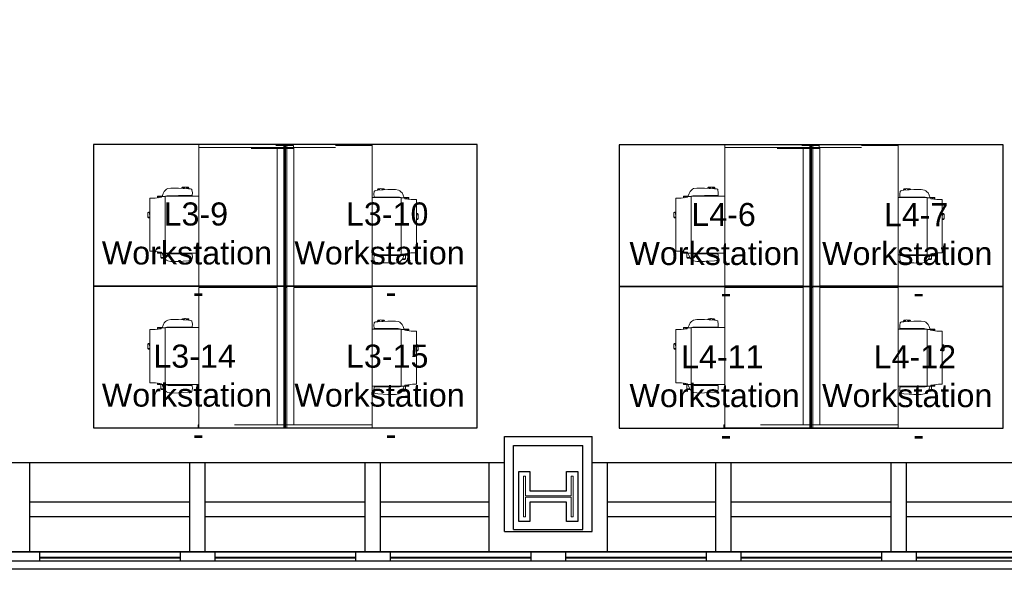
# Model space of a CAD drawing. Header units: inches. Extents: x -1 to 4727, y -3 to 1727.
# Tile 11 of 163: x 921 to 1258, y 237 to 425. Entities that reach past the tile are written whole.
import ezdxf

# ---------------------------------------------------------------- set-up
doc = ezdxf.new("R2010")
doc.units = ezdxf.units.IN
doc.header["$LTSCALE"] = 42
doc.header["$MEASUREMENT"] = 0
doc.layers.get('0').update_dxf_attribs({"linetype": 'CONTINUOUS'})
for name, color, linetype in [('A-GLAZ', 8, 'CONTINUOUS'), ('A-WALL', 7, 'CONTINUOUS'), ('I-FURN', 8, 'CONTINUOUS'), ('I-FURN-CHAR', 9, 'CONTINUOUS'), ('Room Names & IDs', 7, 'CONTINUOUS'), ('S-COLS', 7, 'CONTINUOUS'), ('triGrossAreaLayer', 7, 'CONTINUOUS'), ('triLabelLayer', 7, 'CONTINUOUS'), ('triMeasuredGrossAreaLayer', 7, 'CONTINUOUS'), ('triSpaceLayer', 7, 'CONTINUOUS')]:
    doc.layers.add(name, color=color, linetype=linetype)
doc.styles.add('PDF Helvetica', font='Helvetica.ttf')
doc.styles.get("Standard").update_dxf_attribs({"font": 'romans.shx'})

# ---------------------------------------------------------------- blocks, each defined once
blk = doc.blocks.new('CISCO 4 pack Antenna-Revised 3_28_21 - CISCO 4 pack Antenna-Revised 3_28_21-8497353-FURNITURE PLAN - FLOOR 09 - WEST')
at = {"lineweight": 9}
for p, q in [((-161.4, 32.62), (-162.4, 32.62)), ((-162.4, 32.57), (-162.4, 32.62)), ((-162.4, 15.21), (-162.4, 32.57)), ((-114.39, 32.36), (-162.39, 32.36)), ((-162.39, 32.36), (-162.39, 20.09)), ((-161.4, 32.62), (-161.4, 32.57)), ((-161.4, 32.57), (-161.4, 32.36)), ((-114.39, 5.49), (-114.39, 32.36)), ((-66.4, 32.36), (-113.75, 32.36)), ((-113.75, 32.36), (-113.75, 5.49)), ((-66.4, -5.93), (-66.4, 32.36)), ((-66.4, 32.36), (-65.4, 32.36)), ((-65.4, 32.36), (-65.4, -5.93)), ((-161.4, 20.09), (-161.4, 15.21)), ((-162.4, 11.58), (-162.4, 15.21)), ((-161.4, 15.21), (-161.4, 11.58)), ((-66.75, 9.58), (-66.75, 14.46)), ((-162.4, -27.01), (-162.4, 11.58)), ((-161.4, 11.58), (-161.4, -27.01)), ((-66.75, 5.94), (-66.75, 9.58)), ((-161.4, 5.49), (-114.39, 5.49)), ((-113.75, 5.49), (-66.75, 5.49)), ((-66.75, -0.01), (-66.75, 5.94)), ((-65.75, 5.94), (-65.75, -0.01)), ((-114.4, 3.24), (-162.4, 3.24)), ((-162.4, 3.24), (-162.4, 2.24)), ((-162.4, 2.24), (-114.4, 2.24)), ((-114.4, 2.24), (-114.4, 3.24)), ((-65.75, 3.24), (-114.4, 3.24)), ((-114.4, 3.24), (-114.4, 2.24)), ((-114.4, 2.24), (-65.75, 2.24)), ((-65.75, 2.24), (-65.75, 3.24)), ((-114.39, -0.14), (-161.4, -0.14)), ((-114.39, -27.01), (-114.39, -0.14)), ((-66.4, -0.14), (-113.75, -0.14)), ((-113.75, -0.14), (-113.75, -27.01)), ((-65.75, -0.01), (-66.75, -0.01)), ((-66.4, -9.56), (-66.4, -5.93)), ((-65.4, -5.93), (-65.4, -9.56)), ((-66.4, -14.44), (-66.4, -9.56)), ((-65.4, -9.56), (-65.4, -26.92)), ((-65.75, -27.01), (-65.75, -14.44)), ((-65.4, -26.92), (-65.4, -26.97)), ((-161.4, -27.01), (-162.4, -27.01)), ((-161.4, -27.01), (-114.39, -27.01)), ((-113.75, -27.01), (-65.75, -27.01)), ((-65.75, -26.97), (-65.4, -26.97))]:
    blk.add_line(p, q, dxfattribs=at)
at = {"layer": 'I-FURN-CHAR', "lineweight": 9}
for p, q in [((-146.99, 47.21), (-147.28, 45.18)), ((-146.95, 47.76), (-146.99, 47.21)), ((-128.77, 49.07), (-146.95, 49.07)), ((-146.95, 49.07), (-146.95, 47.76)), ((-135.52, 49.62), (-135.29, 49.75)), ((-135.52, 49.07), (-135.52, 49.62)), ((-135.29, 49.75), (-133.71, 49.75)), ((-135.29, 49.75), (-135.29, 49.07)), ((-133.52, 49.57), (-133.71, 49.75)), ((-133.71, 49.75), (-133.71, 49.11)), ((-133.52, 49.07), (-133.52, 49.57)), ((-128.77, 47.25), (-128.77, 49.07)), ((-128.46, 45.18), (-128.77, 47.25)), ((-101.99, 47.21), (-102.28, 45.18)), ((-101.95, 47.76), (-101.99, 47.21)), ((-83.77, 49.07), (-101.95, 49.07)), ((-101.95, 49.07), (-101.95, 47.76)), ((-90.52, 49.62), (-90.29, 49.75)), ((-90.52, 49.07), (-90.52, 49.62)), ((-90.29, 49.75), (-88.71, 49.75)), ((-90.29, 49.75), (-90.29, 49.07)), ((-88.52, 49.57), (-88.71, 49.75)), ((-88.71, 49.75), (-88.71, 49.11)), ((-88.52, 49.07), (-88.52, 49.57)), ((-83.77, 47.25), (-83.77, 49.07)), ((-83.46, 45.18), (-83.77, 47.25)), ((-149.3, 44.19), (-149.76, 43.78)), ((-148.55, 44.56), (-149.3, 44.19)), ((-149.27, 45.19), (-149.04, 45.33)), ((-149.27, 45.19), (-149.27, 44.2)), ((-149.04, 45.33), (-147.57, 45.33)), ((-149.04, 44.32), (-149.04, 45.33)), ((-147.61, 44.93), (-148.55, 44.56)), ((-147.73, 43.77), (-147.61, 43.93)), ((-147.28, 45.18), (-147.61, 44.98)), ((-147.61, 44.98), (-147.61, 44.93)), ((-147.61, 43.93), (-147.61, 44.93)), ((-147.61, 43.93), (-147.61, 32.36)), ((-147.61, 43.85), (-128.18, 43.85)), ((-147.57, 46.47), (-147.09, 46.47)), ((-147.57, 45.33), (-147.57, 46.47)), ((-147.57, 45.01), (-147.57, 45.33)), ((-147.56, 46.42), (-147.1, 46.42)), ((-128.65, 46.47), (-128.09, 46.47)), ((-128.64, 46.42), (-128.13, 46.42)), ((-128.07, 44.97), (-128.46, 45.18)), ((-127.24, 44.56), (-128.18, 44.93)), ((-128.18, 44.93), (-128.18, 43.93)), ((-128.18, 43.93), (-128.06, 43.77)), ((-128.13, 46.42), (-128.09, 46.47)), ((-128.07, 44.97), (-128.07, 46.44)), ((-128.07, 44.88), (-128.07, 44.97)), ((-126.49, 44.19), (-127.24, 44.56)), ((-126.04, 43.78), (-126.49, 44.19)), ((-104.3, 44.19), (-104.76, 43.78)), ((-103.55, 44.56), (-104.3, 44.19)), ((-104.27, 45.19), (-104.04, 45.33)), ((-104.27, 45.19), (-104.27, 44.2)), ((-104.04, 45.33), (-102.57, 45.33)), ((-104.04, 44.32), (-104.04, 45.33)), ((-102.61, 44.93), (-103.55, 44.56)), ((-102.73, 43.77), (-102.61, 43.93)), ((-102.28, 45.18), (-102.61, 44.98)), ((-102.61, 44.98), (-102.61, 44.93)), ((-102.61, 43.93), (-102.61, 44.93)), ((-102.61, 43.93), (-102.61, 32.36)), ((-102.61, 43.85), (-83.18, 43.85)), ((-102.57, 46.47), (-102.09, 46.47)), ((-102.57, 45.33), (-102.57, 46.47)), ((-102.57, 45.01), (-102.57, 45.33)), ((-102.56, 46.42), (-102.1, 46.42)), ((-83.65, 46.47), (-83.09, 46.47)), ((-83.64, 46.42), (-83.13, 46.42)), ((-83.07, 44.97), (-83.46, 45.18)), ((-82.24, 44.56), (-83.18, 44.93)), ((-83.18, 44.93), (-83.18, 43.93)), ((-83.18, 43.93), (-83.06, 43.77)), ((-83.13, 46.42), (-83.09, 46.47)), ((-83.07, 44.97), (-83.07, 46.44)), ((-83.07, 44.88), (-83.07, 44.97)), ((-81.49, 44.19), (-82.24, 44.56)), ((-81.04, 43.78), (-81.49, 44.19)), ((-150.47, 41.89), (-150.48, 41.47)), ((-150.48, 41.47), (-150.44, 39.3)), ((-150.27, 42.99), (-150.47, 41.89)), ((-150.05, 43.41), (-150.27, 42.99)), ((-149.76, 43.78), (-150.05, 43.41)), ((-147.89, 39.3), (-147.87, 41.8)), ((-147.87, 42.81), (-147.84, 43.26)), ((-147.87, 41.8), (-147.87, 42.81)), ((-147.61, 42.93), (-147.86, 42.93)), ((-147.84, 43.26), (-147.73, 43.77)), ((-147.61, 43.31), (-147.79, 43.44)), ((-128.07, 32.36), (-128.07, 43.78)), ((-128.06, 43.77), (-127.96, 43.26)), ((-127.96, 43.26), (-127.93, 42.81)), ((-127.93, 42.81), (-127.93, 41.8)), ((-127.93, 41.8), (-127.91, 39.3)), ((-125.74, 43.41), (-126.04, 43.78)), ((-125.52, 42.99), (-125.74, 43.41)), ((-125.33, 41.89), (-125.52, 42.99)), ((-125.36, 39.3), (-125.32, 41.47)), ((-125.32, 41.47), (-125.33, 41.89)), ((-105.47, 41.89), (-105.48, 41.47)), ((-105.48, 41.47), (-105.44, 39.3)), ((-105.27, 42.99), (-105.47, 41.89)), ((-105.05, 43.41), (-105.27, 42.99)), ((-104.76, 43.78), (-105.05, 43.41)), ((-102.89, 39.3), (-102.87, 41.8)), ((-102.87, 42.81), (-102.84, 43.26)), ((-102.87, 41.8), (-102.87, 42.81)), ((-102.61, 42.93), (-102.86, 42.93)), ((-102.84, 43.26), (-102.73, 43.77)), ((-102.61, 43.31), (-102.79, 43.44)), ((-83.07, 32.36), (-83.07, 43.78)), ((-83.06, 43.77), (-82.96, 43.26)), ((-82.96, 43.26), (-82.93, 42.81)), ((-82.93, 42.81), (-82.93, 41.8)), ((-82.93, 41.8), (-82.91, 39.3)), ((-80.74, 43.41), (-81.04, 43.78)), ((-80.52, 42.99), (-80.74, 43.41)), ((-80.33, 41.89), (-80.52, 42.99)), ((-80.36, 39.3), (-80.32, 41.47)), ((-80.32, 41.47), (-80.33, 41.89)), ((-150.44, 39.3), (-150.36, 37.73)), ((-150.36, 37.73), (-150.23, 35.86)), ((-147.91, 34.67), (-147.89, 39.3)), ((-147.61, 38.22), (-147.89, 38.22)), ((-147.61, 38.11), (-147.89, 38.11)), ((-128.07, 38.22), (-127.89, 38.22)), ((-128.07, 38.11), (-127.9, 38.11)), ((-127.91, 39.3), (-127.89, 34.67)), ((-125.56, 35.86), (-125.43, 37.73)), ((-125.43, 37.73), (-125.36, 39.3)), ((-125.24, 38.14), (-125.41, 38.14)), ((-125.05, 37.95), (-125.24, 38.14)), ((-125.24, 38.14), (-125.24, 37.36)), ((-125.05, 37.19), (-125.05, 37.95)), ((-105.44, 39.3), (-105.36, 37.73)), ((-105.36, 37.73), (-105.23, 35.86)), ((-102.91, 34.67), (-102.89, 39.3)), ((-102.61, 38.22), (-102.89, 38.22)), ((-102.61, 38.11), (-102.89, 38.11)), ((-83.07, 38.22), (-82.89, 38.22)), ((-83.07, 38.11), (-82.9, 38.11)), ((-82.91, 39.3), (-82.89, 34.67)), ((-80.56, 35.86), (-80.43, 37.73)), ((-80.43, 37.73), (-80.36, 39.3)), ((-80.24, 38.14), (-80.41, 38.14)), ((-80.05, 37.95), (-80.24, 38.14)), ((-80.24, 38.14), (-80.24, 37.36)), ((-80.05, 37.19), (-80.05, 37.95)), ((-150.23, 35.86), (-150.15, 35.14)), ((-150.15, 35.14), (-150.06, 34.87)), ((-150.06, 34.87), (-149.98, 34.75)), ((-149.98, 34.75), (-149.9, 34.69)), ((-149.9, 34.69), (-148.9, 34.56)), ((-148.9, 34.56), (-148.02, 34.58)), ((-148.02, 34.58), (-147.91, 34.67)), ((-147.61, 37.05), (-147.9, 37.05)), ((-128.07, 37.05), (-127.9, 37.05)), ((-127.92, 36.34), (-128.07, 36.34)), ((-127.89, 34.67), (-127.78, 34.58)), ((-127.78, 34.58), (-126.9, 34.56)), ((-126.9, 34.56), (-125.9, 34.69)), ((-125.9, 34.69), (-125.81, 34.75)), ((-125.81, 34.75), (-125.73, 34.87)), ((-125.73, 34.87), (-125.64, 35.14)), ((-125.64, 35.14), (-125.56, 35.86)), ((-125.58, 35.74), (-125.24, 35.74)), ((-125.24, 35.74), (-125.24, 36.45)), ((-125.24, 35.74), (-125.05, 35.93)), ((-125.05, 35.93), (-125.05, 36.62)), ((-105.23, 35.86), (-105.15, 35.14)), ((-105.15, 35.14), (-105.06, 34.87)), ((-105.06, 34.87), (-104.98, 34.75)), ((-104.98, 34.75), (-104.9, 34.69)), ((-104.9, 34.69), (-103.9, 34.56)), ((-103.9, 34.56), (-103.02, 34.58)), ((-103.02, 34.58), (-102.91, 34.67)), ((-102.61, 37.05), (-102.9, 37.05)), ((-83.07, 37.05), (-82.9, 37.05)), ((-82.92, 36.34), (-83.07, 36.34)), ((-82.89, 34.67), (-82.78, 34.58)), ((-82.78, 34.58), (-81.9, 34.56)), ((-81.9, 34.56), (-80.9, 34.69)), ((-80.9, 34.69), (-80.81, 34.75)), ((-80.81, 34.75), (-80.73, 34.87)), ((-80.73, 34.87), (-80.64, 35.14)), ((-80.64, 35.14), (-80.56, 35.86)), ((-80.58, 35.74), (-80.24, 35.74)), ((-80.24, 35.74), (-80.24, 36.45)), ((-80.24, 35.74), (-80.05, 35.93)), ((-80.05, 35.93), (-80.05, 36.62)), ((-150.88, -30.76), (-150.75, -28.89)), ((-150.75, -28.89), (-150.67, -28.17)), ((-150.67, -28.17), (-150.58, -27.9)), ((-150.58, -27.9), (-150.5, -27.78)), ((-150.5, -27.78), (-150.41, -27.72)), ((-150.41, -27.72), (-149.42, -27.59)), ((-149.42, -27.59), (-148.54, -27.61)), ((-148.54, -27.61), (-148.43, -27.7)), ((-148.43, -27.7), (-148.41, -32.33)), ((-148.13, -30.08), (-148.42, -30.08)), ((-148.13, -36.92), (-148.13, -27.01)), ((-128.59, -27.01), (-128.59, -36.81)), ((-128.44, -29.37), (-128.59, -29.37)), ((-128.59, -30.08), (-128.41, -30.08)), ((-128.42, -32.33), (-128.4, -27.7)), ((-128.4, -27.7), (-128.3, -27.61)), ((-128.3, -27.61), (-127.42, -27.59)), ((-127.42, -27.59), (-126.42, -27.72)), ((-126.42, -27.72), (-126.33, -27.78)), ((-126.33, -27.78), (-126.25, -27.9)), ((-126.25, -27.9), (-126.16, -28.17)), ((-126.16, -28.17), (-126.08, -28.89)), ((-126.09, -28.77), (-125.76, -28.77)), ((-126.08, -28.89), (-125.95, -30.76)), ((-125.76, -28.77), (-125.57, -28.95)), ((-125.76, -28.77), (-125.76, -29.48)), ((-125.57, -28.95), (-125.57, -29.65)), ((-125.57, -30.22), (-125.57, -30.98)), ((-105.88, -30.76), (-105.75, -28.89)), ((-105.75, -28.89), (-105.67, -28.17)), ((-105.67, -28.17), (-105.58, -27.9)), ((-105.58, -27.9), (-105.5, -27.78)), ((-105.5, -27.78), (-105.41, -27.72)), ((-105.41, -27.72), (-104.42, -27.59)), ((-104.42, -27.59), (-103.54, -27.61)), ((-103.54, -27.61), (-103.43, -27.7)), ((-103.43, -27.7), (-103.41, -32.33)), ((-103.13, -30.08), (-103.42, -30.08)), ((-103.13, -36.92), (-103.13, -27.01)), ((-83.59, -27.01), (-83.59, -36.81)), ((-83.44, -29.37), (-83.59, -29.37)), ((-83.59, -30.08), (-83.41, -30.08)), ((-83.42, -32.33), (-83.4, -27.7)), ((-83.4, -27.7), (-83.3, -27.61)), ((-83.3, -27.61), (-82.42, -27.59)), ((-82.42, -27.59), (-81.42, -27.72)), ((-81.42, -27.72), (-81.33, -27.78)), ((-81.33, -27.78), (-81.25, -27.9)), ((-81.25, -27.9), (-81.16, -28.17)), ((-81.16, -28.17), (-81.08, -28.89)), ((-81.09, -28.77), (-80.76, -28.77)), ((-81.08, -28.89), (-80.95, -30.76)), ((-80.76, -28.77), (-80.57, -28.95)), ((-80.76, -28.77), (-80.76, -29.48)), ((-80.57, -28.95), (-80.57, -29.65)), ((-80.57, -30.22), (-80.57, -30.98)), ((-151, -34.5), (-150.96, -32.33)), ((-150.96, -32.33), (-150.88, -30.76)), ((-148.13, -31.14), (-148.41, -31.14)), ((-148.13, -31.25), (-148.41, -31.25)), ((-148.41, -32.33), (-148.39, -34.83)), ((-128.59, -31.14), (-128.42, -31.14)), ((-128.59, -31.25), (-128.41, -31.25)), ((-128.44, -34.83), (-128.42, -32.33)), ((-125.95, -30.76), (-125.87, -32.33)), ((-125.76, -31.17), (-125.93, -31.17)), ((-125.87, -32.33), (-125.83, -34.5)), ((-125.76, -31.17), (-125.76, -30.39)), ((-125.57, -30.98), (-125.76, -31.17)), ((-106, -34.5), (-105.96, -32.33)), ((-105.96, -32.33), (-105.88, -30.76)), ((-103.13, -31.14), (-103.41, -31.14)), ((-103.13, -31.25), (-103.41, -31.25)), ((-103.41, -32.33), (-103.39, -34.83)), ((-83.59, -31.14), (-83.42, -31.14)), ((-83.59, -31.25), (-83.41, -31.25)), ((-83.44, -34.83), (-83.42, -32.33)), ((-80.95, -30.76), (-80.87, -32.33)), ((-80.76, -31.17), (-80.93, -31.17)), ((-80.87, -32.33), (-80.83, -34.5)), ((-80.76, -31.17), (-80.76, -30.39)), ((-80.57, -30.98), (-80.76, -31.17)), ((-150.99, -34.92), (-151, -34.5)), ((-150.79, -36.02), (-150.99, -34.92)), ((-150.57, -36.44), (-150.79, -36.02)), ((-150.28, -36.81), (-150.57, -36.44)), ((-149.82, -37.22), (-150.28, -36.81)), ((-148.39, -34.83), (-148.39, -35.84)), ((-148.39, -35.84), (-148.36, -36.29)), ((-148.13, -35.96), (-148.38, -35.96)), ((-148.36, -36.29), (-148.25, -36.8)), ((-148.13, -36.34), (-148.3, -36.47)), ((-148.25, -36.8), (-148.13, -36.96)), ((-148.13, -36.88), (-128.7, -36.88)), ((-148.13, -36.96), (-148.13, -37.96)), ((-128.7, -36.96), (-128.58, -36.8)), ((-128.7, -37.96), (-128.7, -36.96)), ((-128.58, -36.8), (-128.47, -36.29)), ((-128.47, -36.29), (-128.44, -35.84)), ((-128.44, -35.84), (-128.44, -34.83)), ((-126.56, -36.81), (-127.01, -37.22)), ((-126.26, -36.44), (-126.56, -36.81)), ((-126.04, -36.02), (-126.26, -36.44)), ((-125.84, -34.92), (-126.04, -36.02)), ((-125.83, -34.5), (-125.84, -34.92)), ((-105.99, -34.92), (-106, -34.5)), ((-105.79, -36.02), (-105.99, -34.92)), ((-105.57, -36.44), (-105.79, -36.02)), ((-105.28, -36.81), (-105.57, -36.44)), ((-104.82, -37.22), (-105.28, -36.81)), ((-103.39, -34.83), (-103.39, -35.84)), ((-103.39, -35.84), (-103.36, -36.29)), ((-103.13, -35.96), (-103.38, -35.96)), ((-103.36, -36.29), (-103.25, -36.8)), ((-103.13, -36.34), (-103.3, -36.47)), ((-103.25, -36.8), (-103.13, -36.96)), ((-103.13, -36.88), (-83.7, -36.88)), ((-103.13, -36.96), (-103.13, -37.96)), ((-83.7, -36.96), (-83.58, -36.8)), ((-83.7, -37.96), (-83.7, -36.96)), ((-83.58, -36.8), (-83.47, -36.29)), ((-83.47, -36.29), (-83.44, -35.84)), ((-83.44, -35.84), (-83.44, -34.83)), ((-81.56, -36.81), (-82.01, -37.22)), ((-81.26, -36.44), (-81.56, -36.81)), ((-81.04, -36.02), (-81.26, -36.44)), ((-80.84, -34.92), (-81.04, -36.02)), ((-80.83, -34.5), (-80.84, -34.92)), ((-149.07, -37.59), (-149.82, -37.22)), ((-149.79, -38.22), (-149.79, -37.23)), ((-149.79, -38.22), (-149.56, -38.36)), ((-149.56, -37.35), (-149.56, -38.36)), ((-149.56, -38.36), (-148.09, -38.36)), ((-148.13, -37.96), (-149.07, -37.59)), ((-148.13, -38.01), (-148.13, -37.96)), ((-147.8, -38.21), (-148.13, -38.01)), ((-148.09, -38.03), (-148.09, -38.36)), ((-148.09, -38.36), (-148.09, -39.5)), ((-148.09, -39.5), (-147.61, -39.5)), ((-148.08, -39.45), (-147.62, -39.45)), ((-147.51, -40.23), (-147.8, -38.21)), ((-147.47, -40.79), (-147.51, -40.23)), ((-128.97, -38.21), (-129.28, -40.28)), ((-129.28, -40.28), (-129.28, -42.1)), ((-129.17, -39.5), (-128.61, -39.5)), ((-129.16, -39.45), (-128.64, -39.45)), ((-128.59, -38), (-128.97, -38.21)), ((-127.76, -37.59), (-128.7, -37.96)), ((-128.64, -39.45), (-128.61, -39.5)), ((-128.59, -37.91), (-128.59, -38)), ((-128.59, -38), (-128.59, -39.46)), ((-127.01, -37.22), (-127.76, -37.59)), ((-104.07, -37.59), (-104.82, -37.22)), ((-104.79, -38.22), (-104.79, -37.23)), ((-104.79, -38.22), (-104.56, -38.36)), ((-104.56, -37.35), (-104.56, -38.36)), ((-104.56, -38.36), (-103.09, -38.36)), ((-103.13, -37.96), (-104.07, -37.59)), ((-103.13, -38.01), (-103.13, -37.96)), ((-102.8, -38.21), (-103.13, -38.01)), ((-103.09, -38.03), (-103.09, -38.36)), ((-103.09, -38.36), (-103.09, -39.5)), ((-103.09, -39.5), (-102.61, -39.5)), ((-103.08, -39.45), (-102.62, -39.45)), ((-102.51, -40.23), (-102.8, -38.21)), ((-102.47, -40.79), (-102.51, -40.23)), ((-83.97, -38.21), (-84.28, -40.28)), ((-84.28, -40.28), (-84.28, -42.1)), ((-84.17, -39.5), (-83.61, -39.5)), ((-84.16, -39.45), (-83.64, -39.45)), ((-83.59, -38), (-83.97, -38.21)), ((-82.76, -37.59), (-83.7, -37.96)), ((-83.64, -39.45), (-83.61, -39.5)), ((-83.59, -37.91), (-83.59, -38)), ((-83.59, -38), (-83.59, -39.46)), ((-82.01, -37.22), (-82.76, -37.59)), ((-147.47, -42.1), (-147.47, -40.79)), ((-129.28, -42.1), (-147.47, -42.1)), ((-136.04, -42.1), (-136.04, -42.64)), ((-136.04, -42.64), (-135.81, -42.78)), ((-135.81, -42.78), (-135.81, -42.1)), ((-135.81, -42.78), (-134.23, -42.78)), ((-134.23, -42.78), (-134.23, -42.14)), ((-134.04, -42.59), (-134.23, -42.78)), ((-134.04, -42.1), (-134.04, -42.59)), ((-102.47, -42.1), (-102.47, -40.79)), ((-84.28, -42.1), (-102.47, -42.1)), ((-91.04, -42.1), (-91.04, -42.64)), ((-91.04, -42.64), (-90.81, -42.78)), ((-90.81, -42.78), (-90.81, -42.1)), ((-90.81, -42.78), (-89.23, -42.78)), ((-89.23, -42.78), (-89.23, -42.14)), ((-89.04, -42.59), (-89.23, -42.78)), ((-89.04, -42.1), (-89.04, -42.59))]:
    blk.add_line(p, q, dxfattribs=at)
for centre, radius, start, end in [((-134.02, 48.73), 0.494, 43.5516, 136.4484), ((-89.02, 48.73), 0.494, 43.5516, 136.4484), ((-125.48, 36.91), 0.512, 265.1528, 86.9807), ((-80.48, 36.91), 0.512, 265.1528, 86.9807), ((-125.99, -29.93), 0.512, 273.0193, 94.8472), ((-80.99, -29.93), 0.512, 273.0193, 94.8472), ((-134.54, -41.76), 0.494, 223.5516, 316.4484), ((-89.54, -41.76), 0.494, 223.5516, 316.4484)]:
    blk.add_arc(centre, radius, start, end, dxfattribs=at)
for points, knots in [([(-147.57, 46.45), (-147.55, 46.39), (-147.54, 46.35), (-147.53, 46.29), (-147.52, 46.22), (-147.52, 46.18), (-147.5, 45.97), (-147.49, 45.89), (-147.47, 45.74), (-147.46, 45.57), (-147.44, 45.49), (-147.43, 45.46), (-147.42, 45.44), (-147.41, 45.43), (-147.4, 45.43), (-147.38, 45.44), (-147.37, 45.46), (-147.35, 45.49), (-147.34, 45.53), (-147.29, 45.66), (-147.27, 45.74), (-147.22, 45.9), (-147.13, 46.21)], [0, 0, 0, 0, 0.0045107, 0.0092637, 0.01411, 0.0231371, 0.0323978, 0.0445134, 0.0556607, 0.0670359, 0.0749368, 0.0788585, 0.0807467, 0.0822818, 0.0834576, 0.0849338, 0.0869379, 0.0897739, 0.095705, 0.103182, 0.1138096, 0.1296694, 0.1296694, 0.1296694, 0.1296694]), ([(-128.13, 46.42), (-128.14, 46.37), (-128.15, 46.3), (-128.18, 46.09), (-128.2, 45.93), (-128.21, 45.83), (-128.24, 45.57), (-128.27, 45.48), (-128.28, 45.43), (-128.3, 45.42), (-128.31, 45.43), (-128.33, 45.45), (-128.38, 45.54), (-128.41, 45.61), (-128.48, 45.81), (-128.61, 46.21)], [0, 0, 0, 0, 0.0092837, 0.0216367, 0.0350525, 0.0495788, 0.0623812, 0.0735932, 0.0782307, 0.0805131, 0.0821195, 0.0860587, 0.0917295, 0.1026624, 0.122515, 0.122515, 0.122515, 0.122515]), ([(-102.57, 46.45), (-102.55, 46.39), (-102.54, 46.35), (-102.53, 46.29), (-102.52, 46.22), (-102.52, 46.18), (-102.5, 45.97), (-102.49, 45.89), (-102.47, 45.74), (-102.46, 45.57), (-102.44, 45.49), (-102.43, 45.46), (-102.42, 45.44), (-102.41, 45.43), (-102.4, 45.43), (-102.38, 45.44), (-102.37, 45.46), (-102.35, 45.49), (-102.34, 45.53), (-102.29, 45.66), (-102.27, 45.74), (-102.22, 45.9), (-102.13, 46.21)], [0, 0, 0, 0, 0.0045107, 0.0092637, 0.01411, 0.0231371, 0.0323978, 0.0445134, 0.0556607, 0.0670359, 0.0749368, 0.0788585, 0.0807467, 0.0822818, 0.0834576, 0.0849338, 0.0869379, 0.0897739, 0.095705, 0.103182, 0.1138096, 0.1296694, 0.1296694, 0.1296694, 0.1296694]), ([(-83.13, 46.42), (-83.14, 46.37), (-83.15, 46.3), (-83.18, 46.09), (-83.2, 45.93), (-83.21, 45.83), (-83.24, 45.57), (-83.27, 45.48), (-83.28, 45.43), (-83.3, 45.42), (-83.31, 45.43), (-83.33, 45.45), (-83.38, 45.54), (-83.41, 45.61), (-83.48, 45.81), (-83.61, 46.21)], [0, 0, 0, 0, 0.0092837, 0.0216367, 0.0350525, 0.0495788, 0.0623812, 0.0735932, 0.0782307, 0.0805131, 0.0821195, 0.0860587, 0.0917295, 0.1026624, 0.122515, 0.122515, 0.122515, 0.122515]), ([(-148.09, -39.48), (-148.07, -39.42), (-148.06, -39.38), (-148.05, -39.32), (-148.04, -39.25), (-148.04, -39.21), (-148.01, -39), (-148.01, -38.92), (-147.99, -38.77), (-147.97, -38.6), (-147.95, -38.51), (-147.95, -38.49), (-147.94, -38.46), (-147.92, -38.46), (-147.91, -38.46), (-147.9, -38.47), (-147.89, -38.49), (-147.87, -38.51), (-147.85, -38.56), (-147.81, -38.69), (-147.79, -38.77), (-147.74, -38.92), (-147.65, -39.24)], [0, 0, 0, 0, 0.0045107, 0.0092637, 0.01411, 0.0231371, 0.0323978, 0.0445134, 0.0556607, 0.0670359, 0.0749368, 0.0788585, 0.0807467, 0.0822818, 0.0834576, 0.0849338, 0.0869379, 0.0897739, 0.095705, 0.103182, 0.1138096, 0.1296694, 0.1296694, 0.1296694, 0.1296694]), ([(-128.64, -39.45), (-128.66, -39.4), (-128.67, -39.33), (-128.7, -39.12), (-128.72, -38.96), (-128.73, -38.85), (-128.76, -38.6), (-128.79, -38.51), (-128.8, -38.46), (-128.82, -38.45), (-128.83, -38.46), (-128.85, -38.47), (-128.9, -38.56), (-128.92, -38.64), (-129, -38.84), (-129.13, -39.24)], [0, 0, 0, 0, 0.0092837, 0.0216367, 0.0350525, 0.0495788, 0.0623812, 0.0735932, 0.0782307, 0.0805131, 0.0821195, 0.0860587, 0.0917295, 0.1026624, 0.122515, 0.122515, 0.122515, 0.122515]), ([(-103.09, -39.48), (-103.07, -39.42), (-103.06, -39.38), (-103.05, -39.32), (-103.04, -39.25), (-103.04, -39.21), (-103.01, -39), (-103.01, -38.92), (-102.99, -38.77), (-102.97, -38.6), (-102.95, -38.51), (-102.95, -38.49), (-102.94, -38.46), (-102.92, -38.46), (-102.91, -38.46), (-102.9, -38.47), (-102.89, -38.49), (-102.87, -38.51), (-102.85, -38.56), (-102.81, -38.69), (-102.79, -38.77), (-102.74, -38.92), (-102.65, -39.24)], [0, 0, 0, 0, 0.0045107, 0.0092637, 0.01411, 0.0231371, 0.0323978, 0.0445134, 0.0556607, 0.0670359, 0.0749368, 0.0788585, 0.0807467, 0.0822818, 0.0834576, 0.0849338, 0.0869379, 0.0897739, 0.095705, 0.103182, 0.1138096, 0.1296694, 0.1296694, 0.1296694, 0.1296694]), ([(-83.64, -39.45), (-83.66, -39.4), (-83.67, -39.33), (-83.7, -39.12), (-83.72, -38.96), (-83.73, -38.85), (-83.76, -38.6), (-83.79, -38.51), (-83.8, -38.46), (-83.82, -38.45), (-83.83, -38.46), (-83.85, -38.47), (-83.9, -38.56), (-83.92, -38.64), (-84, -38.84), (-84.13, -39.24)], [0, 0, 0, 0, 0.0092837, 0.0216367, 0.0350525, 0.0495788, 0.0623812, 0.0735932, 0.0782307, 0.0805131, 0.0821195, 0.0860587, 0.0917295, 0.1026624, 0.122515, 0.122515, 0.122515, 0.122515])]:
    blk.add_open_spline(points, degree=3, knots=knots, dxfattribs=at)
for points in [[(-128.07, 46.44), (-128.09, 46.47)], [(-83.07, 46.44), (-83.09, 46.47)], [(-128.59, -39.46), (-128.61, -39.5)], [(-83.59, -39.46), (-83.61, -39.5)]]:
    blk.add_open_spline(points, degree=1, dxfattribs=at)
blk = doc.blocks.new('EXT WALL')
at = {"layer": 'A-GLAZ'}
for p, q in [((843.63, -176.94), (2295.63, -176.94)), ((1395.63, -176.94), (1383.63, -176.94)), ((1395.63, -180), (1395.63, -176.94)), ((1443.63, -176.94), (1443.63, -180)), ((1455.63, -176.94), (1443.63, -176.94)), ((1455.63, -180), (1455.63, -176.94)), ((1503.63, -176.94), (1503.63, -180)), ((1515.63, -176.94), (1503.63, -176.94)), ((1515.63, -180), (1515.63, -176.94)), ((1563.63, -176.94), (1563.63, -180)), ((1575.63, -176.94), (1563.63, -176.94)), ((1575.63, -180), (1575.63, -176.94)), ((1623.63, -176.94), (1623.63, -180)), ((1635.63, -176.94), (1623.63, -176.94)), ((1635.63, -180), (1635.63, -176.94)), ((1683.63, -176.94), (1683.63, -180)), ((1695.63, -176.94), (1683.63, -176.94)), ((1695.63, -180), (1695.63, -176.94)), ((1383.63, -180), (1395.63, -180)), ((1395.63, -178.81), (1443.63, -178.81)), ((1395.63, -179), (1443.63, -179)), ((1395.63, -180), (1443.63, -180)), ((1443.63, -180), (1455.63, -180)), ((1455.63, -178.81), (1503.63, -178.81)), ((1455.63, -179), (1503.63, -179)), ((1455.63, -180), (1503.63, -180)), ((1503.63, -180), (1515.63, -180)), ((1515.63, -178.81), (1563.63, -178.81)), ((1515.63, -179), (1563.63, -179)), ((1515.63, -180), (1563.63, -180)), ((1563.63, -180), (1575.63, -180)), ((1575.63, -178.81), (1623.63, -178.81)), ((1575.63, -179), (1623.63, -179)), ((1575.63, -180), (1623.63, -180)), ((1623.63, -180), (1635.63, -180)), ((1635.63, -178.81), (1683.63, -178.81)), ((1635.63, -179), (1683.63, -179)), ((1635.63, -180), (1683.63, -180)), ((1683.63, -180), (1695.63, -180)), ((1695.63, -178.81), (1743.63, -178.81)), ((1695.63, -179), (1743.63, -179)), ((1695.63, -180), (1743.63, -180))]:
    blk.add_line(p, q, dxfattribs=at)
blk.add_lwpolyline([(2295.63, 1064), (843.63, 1064), (843.63, 1056.75), (834.88, 1056.75), (834.88, 1048), (827.63, 1048), (827.63, 916), (834.88, 916), (834.88, 884), (467.63, 884), (467.63, 0), (834.88, 0), (834.88, -32), (827.63, -32), (827.63, -164), (834.88, -164), (834.88, -172.75), (843.63, -172.75), (843.63, -180), (2295.63, -180)], dxfattribs=at)
at = {"layer": 'A-WALL'}
for p, q in [((1554.63, -137.44), (1584.63, -137.44)), ((1554.63, -169.94), (1554.63, -137.44)), ((1584.63, -169.94), (1584.63, -137.44)), ((1557.76, -140.56), (1581.51, -140.56)), ((1557.76, -169.31), (1557.76, -140.56)), ((1581.51, -169.31), (1581.51, -140.56)), ((1554.63, -146.44), (1224.63, -146.44)), ((1392.26, -176.94), (1392.26, -146.44)), ((1447.01, -176.94), (1447.01, -146.44)), ((1452.26, -176.94), (1452.26, -146.44)), ((1507.01, -176.94), (1507.01, -146.44)), ((1512.26, -176.94), (1512.26, -146.44)), ((1549.38, -176.94), (1549.38, -146.44)), ((1914.63, -146.44), (1584.63, -146.44)), ((1589.88, -176.94), (1589.88, -146.44)), ((1627.01, -176.94), (1627.01, -146.44)), ((1632.26, -176.94), (1632.26, -146.44)), ((1687.01, -176.94), (1687.01, -146.44)), ((1692.26, -176.94), (1692.26, -146.44)), ((1447.01, -160), (1392.26, -160)), ((1507.01, -160), (1452.26, -160)), ((1549.38, -160), (1512.26, -160)), ((1627.01, -160), (1589.88, -160)), ((1687.01, -160), (1632.26, -160)), ((1747.01, -160), (1692.26, -160)), ((1447.01, -165), (1392.26, -165)), ((1507.01, -165), (1452.26, -165)), ((1549.38, -165), (1512.26, -165)), ((1627.01, -165), (1589.88, -165)), ((1687.01, -165), (1632.26, -165)), ((1747.01, -165), (1692.26, -165)), ((1554.63, -169.94), (1584.63, -169.94)), ((1557.76, -169.31), (1581.51, -169.31))]:
    blk.add_line(p, q, dxfattribs=at)
blk = doc.blocks.new('W-Wide Flange-Column - W14X100-2731375-FURNITURE PLAN - FLOOR 09 - WEST')
at = {"lineweight": 18}
for p, q in [((-7, 8.5), (7, 8.5)), ((-7, 7.79), (-7, 8.5)), ((-0.22, 7.79), (-7, 7.79)), ((-0.22, -7.79), (-0.22, 7.79)), ((0.22, 7.79), (0.22, -7.79)), ((7, 7.79), (0.22, 7.79)), ((7, 8.5), (7, 7.79)), ((-7, -7.79), (-0.22, -7.79)), ((-7, -8.5), (-7, -7.79)), ((7, -8.5), (-7, -8.5)), ((0.22, -7.79), (7, -7.79)), ((7, -7.79), (7, -8.5))]:
    blk.add_line(p, q, dxfattribs=at)
blk = doc.blocks.new('columns')
at = {"layer": 'S-COLS'}
for p, q in [((1559.51, -166.6), (1559.51, -149.4)), ((1559.51, -149.4), (1563.33, -149.4)), ((1563.33, -149.4), (1563.33, -156.09)), ((1575.93, -149.4), (1579.75, -149.4)), ((1575.93, -156.09), (1575.93, -149.4)), ((1579.75, -149.4), (1579.75, -166.6)), ((1563.33, -156.09), (1575.93, -156.09)), ((1563.33, -159.91), (1563.33, -166.6)), ((1575.93, -159.91), (1563.33, -159.91)), ((1575.93, -166.6), (1575.93, -159.91)), ((1563.33, -166.6), (1559.51, -166.6)), ((1579.75, -166.6), (1575.93, -166.6))]:
    blk.add_line(p, q, dxfattribs=at)
at = {"layer": 'S-COLS', "rotation": 90.0000000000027}
blk.add_blockref('W-Wide Flange-Column - W14X100-2731375-FURNITURE PLAN - FLOOR 09 - WEST', (1569.63, -158), dxfattribs=at)

msp = doc.modelspace()

# ---------------------------------------------------------------- linework, layer by layer
at = {"layer": 'triGrossAreaLayer'}
msp.add_lwpolyline([(1822, 237.06), (382, 237.06), (382, 262), (357.06, 262), (357.06, 383), (370.25, 383), (370.25, 419.06), (-0.94, 419.06), (-0.94, 1304.94), (370.87, 1304.94), (370.87, 1341), (357.06, 1341), (357.06, 1462), (382, 1462), (382, 1486.94), (1835.62, 1486.94)], dxfattribs=at)
at = {"layer": 'triMeasuredGrossAreaLayer'}
msp.add_lwpolyline([(1816, 243.06), (388, 243.06), (388, 268), (363.06, 268), (363.06, 377), (376.25, 377), (376.25, 425.06), (5.06, 425.06), (5.06, 1298.94), (376.87, 1298.94), (376.87, 1347), (363.06, 1347), (363.06, 1456), (388, 1456), (388, 1480.94), (1841.62, 1480.94)], dxfattribs=at)
at = {"layer": 'triSpaceLayer'}
for points in [[(946.32, 334), (1012.02, 334), (1012.02, 382.49), (946.32, 382.49)], [(1012.02, 334), (1077.73, 334), (1077.73, 382.49), (1012.02, 382.49)], [(1126.32, 333.82), (1192.02, 333.82), (1192.02, 382.32), (1126.32, 382.32)], [(1192.02, 333.82), (1257.73, 333.82), (1257.73, 382.32), (1192.02, 382.32)], [(946.32, 285.5), (1012.02, 285.5), (1012.02, 334), (946.32, 334)], [(1012.02, 285.5), (1077.73, 285.5), (1077.73, 334), (1012.02, 334)], [(1126.32, 285.33), (1192.02, 285.33), (1192.02, 333.82), (1126.32, 333.82)], [(1192.02, 285.33), (1257.73, 285.33), (1257.73, 333.82), (1192.02, 333.82)]]:
    msp.add_lwpolyline(points, close=True, dxfattribs=at)

# ---------------------------------------------------------------- block references
at = {"layer": 'A-WALL'}
msp.add_blockref('EXT WALL', (-467.63, 420), dxfattribs=at)
at = {"layer": 'I-FURN', "rotation": 90.00000000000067}
for p in [(1014.76, 447.89), (1194.76, 447.89)]:
    msp.add_blockref('CISCO 4 pack Antenna-Revised 3_28_21 - CISCO 4 pack Antenna-Revised 3_28_21-8497353-FURNITURE PLAN - FLOOR 09 - WEST', p, dxfattribs=at)
at = {"layer": 'S-COLS'}
msp.add_blockref('columns', (-467.63, 420), dxfattribs=at)

# ---------------------------------------------------------------- texts
at = {"layer": 'Room Names & IDs', "attachment_point": 4, "style": 'PDF Helvetica'}
for s, insert, char_height in [('L3-9', (970.35, 358.64), 7.902), ('L3-10', (1032.77, 358.64), 7.902), ('L4-6', (1150.94, 358.46), 7.902), ('L4-7', (1216.86, 358.46), 7.902), ('Workstation', (949.22, 345.31), 7.9024), ('Workstation', (1015.13, 345.31), 7.9024), ('Workstation', (1129.8, 345.13), 7.9024), ('Workstation', (1195.72, 345.13), 7.9024), ('-', (980.42, 331.98), 7.9), ('-', (1046.34, 331.98), 7.9), ('-', (1161.01, 331.8), 7.9), ('-', (1226.92, 331.8), 7.9), ('L3-14', (966.85, 309.98), 7.902), ('L3-15', (1032.77, 309.98), 7.902), ('L4-11', (1147.44, 309.81), 7.902), ('L4-12', (1213.36, 309.81), 7.902), ('Workstation', (949.22, 296.65), 7.9024), ('Workstation', (1015.13, 296.65), 7.9024), ('Workstation', (1129.8, 296.48), 7.9024), ('Workstation', (1195.72, 296.48), 7.9024), ('-', (980.42, 283.32), 7.9), ('-', (1046.34, 283.32), 7.9), ('-', (1161.01, 283.15), 7.9), ('-', (1226.92, 283.15), 7.9)]:
    msp.add_mtext(s, dxfattribs=dict(at, insert=insert, char_height=char_height))
at = {"layer": 'triLabelLayer', "color": 7, "char_height": 10, "attachment_point": 5}
for insert in [(979.17, 358.25), (1044.87, 358.25), (1159.17, 358.07), (1224.87, 358.07), (979.17, 309.75), (1044.87, 309.75), (1159.17, 309.57), (1224.87, 309.57)]:
    msp.add_mtext('{\\fSansSerif;\\H0.01;}', dxfattribs=dict(at, insert=insert))

doc.saveas('drawing.dxf')
